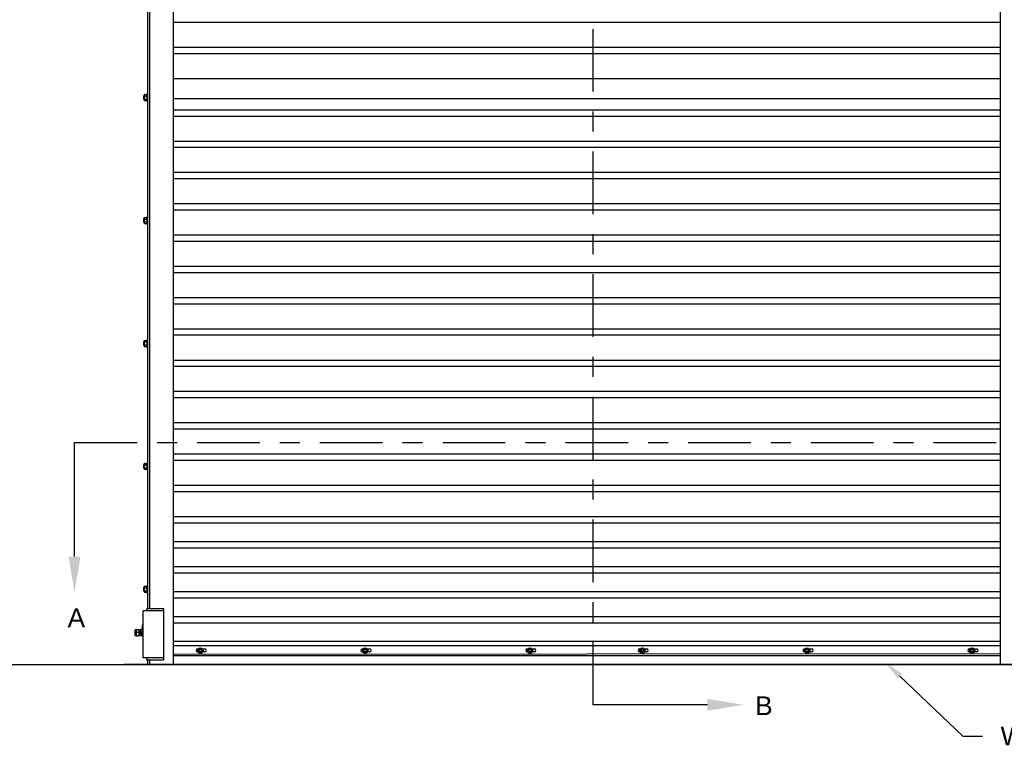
# Model space of a CAD drawing. Header units: inches. Extents: x 170 to 312, y 215 to 248.
# Tile 86 of 256: x 176.26 to 181.17, y 239.67 to 243.33. Entities that reach past the tile are written whole.
import ezdxf
from ezdxf import colors
from ezdxf.entities.mleader import LeaderData, LeaderLine
from ezdxf.math import Vec2, Vec3

# ---------------------------------------------------------------- set-up
doc = ezdxf.new("R2010")
doc.units = ezdxf.units.IN
doc.header["$LTSCALE"] = 0.25
doc.header["$MEASUREMENT"] = 0
doc.linetypes.add('CENTER', pattern=[2, 1.25, -0.25, 0.25, -0.25])
for name, color, linetype in [('ANNOTATIONS', 1, 'Continuous'), ('MOTOR RH', 7, 'Continuous'), ('SECTION CUTS', 6, 'CENTER')]:
    doc.layers.add(name, color=color, linetype=linetype)
doc.styles.add('ARIAL', font='arial.ttf', dxfattribs={"height": 0.09375})
doc.styles.get("Standard").update_dxf_attribs({"font": 'romans.shx'})

msp = doc.modelspace()

# ---------------------------------------------------------------- linework, layer by layer
at = {"layer": 'MOTOR RH'}
for p, q in [((177.02755, 240.10529), (177.02755, 244.32505)), ((181.15405, 240.10529), (181.15405, 244.32505)), ((176.89966, 240.38253), (176.89966, 244.3)), ((176.90819, 240.38253), (176.90819, 244.3)), ((177.02755, 243.31263), (181.15405, 243.31263)), ((177.02755, 243.18763), (181.15405, 243.18763)), ((177.02755, 243.15638), (181.15405, 243.15638)), ((177.02755, 243.03138), (181.15405, 243.03138)), ((176.8775, 242.94338), (176.8775, 242.92835)), ((176.87851, 242.94439), (176.87851, 242.92734)), ((176.88097, 242.94865), (176.88097, 242.92308)), ((176.88268, 242.95063), (176.89454, 242.95063)), ((176.88268, 242.94325), (176.89454, 242.94325)), ((176.89625, 242.95718), (176.89625, 242.91455)), ((176.89625, 242.94439), (176.89625, 242.94694)), ((176.88268, 242.92848), (176.89454, 242.92848)), ((176.88268, 242.9211), (176.89454, 242.9211)), ((177.02755, 242.93098), (181.15405, 242.93098)), ((177.02755, 242.87513), (181.15405, 242.87513)), ((177.02755, 242.84388), (181.15405, 242.84388)), ((177.02755, 242.71888), (181.15405, 242.71888)), ((177.02755, 242.68763), (181.15405, 242.68763)), ((177.02755, 242.56263), (181.15405, 242.56263)), ((177.02755, 242.53138), (181.15405, 242.53138)), ((177.02755, 242.40638), (181.15405, 242.40638)), ((177.02755, 242.37513), (181.15405, 242.37513)), ((176.8775, 242.32952), (176.8775, 242.3145)), ((176.87851, 242.33053), (176.87851, 242.31348)), ((176.88097, 242.3348), (176.88097, 242.30922)), ((176.88268, 242.33677), (176.89454, 242.33677)), ((176.88268, 242.32939), (176.89454, 242.32939)), ((176.88268, 242.31462), (176.89454, 242.31462)), ((176.88268, 242.30724), (176.89454, 242.30724)), ((176.89625, 242.34332), (176.89625, 242.30069)), ((176.89625, 242.33053), (176.89625, 242.33308)), ((177.02755, 242.25013), (181.15405, 242.25013)), ((177.02755, 242.21888), (181.15405, 242.21888)), ((177.02755, 242.09388), (181.15405, 242.09388)), ((177.02755, 242.06263), (181.15405, 242.06263)), ((177.02755, 241.93763), (181.15405, 241.93763)), ((177.02755, 241.90638), (181.15405, 241.90638)), ((177.02755, 241.78138), (181.15405, 241.78138)), ((176.8775, 241.71566), (176.8775, 241.70064)), ((176.87851, 241.71667), (176.87851, 241.69962)), ((176.88097, 241.72094), (176.88097, 241.69536)), ((176.88268, 241.72291), (176.89454, 241.72291)), ((176.88268, 241.71553), (176.89454, 241.71553)), ((176.89625, 241.72946), (176.89625, 241.68683)), ((176.89625, 241.71667), (176.89625, 241.71922)), ((177.02755, 241.75013), (181.15405, 241.75013)), ((176.88268, 241.70076), (176.89454, 241.70076)), ((176.88268, 241.69338), (176.89454, 241.69338)), ((177.02755, 241.62513), (181.15405, 241.62513)), ((177.02755, 241.59388), (181.15405, 241.59388)), ((177.02755, 241.46888), (181.15405, 241.46888)), ((177.02755, 241.43763), (181.15405, 241.43763)), ((177.02755, 241.31263), (181.15405, 241.31263)), ((177.02755, 241.28138), (181.15405, 241.28138)), ((177.02755, 241.15638), (181.15405, 241.15638)), ((177.02755, 241.12513), (181.15405, 241.12513)), ((176.8775, 241.1018), (176.8775, 241.08678)), ((176.87851, 241.10281), (176.87851, 241.08576)), ((176.88097, 241.10708), (176.88097, 241.0815)), ((176.88268, 241.10906), (176.89454, 241.10906)), ((176.88268, 241.10167), (176.89454, 241.10167)), ((176.88268, 241.0869), (176.89454, 241.0869)), ((176.88268, 241.07952), (176.89454, 241.07952)), ((176.89625, 241.1156), (176.89625, 241.07297)), ((176.89625, 241.10281), (176.89625, 241.10536)), ((177.02755, 241.00013), (181.15405, 241.00013)), ((177.02755, 240.96888), (181.15405, 240.96888)), ((177.02755, 240.84388), (181.15405, 240.84388)), ((177.02755, 240.81263), (181.15405, 240.81263)), ((177.02755, 240.71888), (181.15405, 240.71888)), ((177.02755, 240.68763), (181.15405, 240.68763)), ((177.02755, 240.59388), (181.15405, 240.59388)), ((177.02755, 240.56263), (181.15405, 240.56263)), ((176.8775, 240.48794), (176.8775, 240.47292)), ((176.87851, 240.48895), (176.87851, 240.4719)), ((176.88097, 240.49322), (176.88097, 240.46764)), ((176.88268, 240.4952), (176.89454, 240.4952)), ((176.88268, 240.48781), (176.89454, 240.48781)), ((176.89625, 240.50174), (176.89625, 240.45911)), ((176.89625, 240.48895), (176.89625, 240.4915)), ((176.88268, 240.47305), (176.89454, 240.47305)), ((176.88268, 240.46566), (176.89454, 240.46566)), ((177.02755, 240.46888), (181.15405, 240.46888)), ((177.02755, 240.43763), (181.15405, 240.43763)), ((176.8762, 240.13742), (176.8762, 240.37188)), ((176.97851, 240.37188), (176.8762, 240.37188)), ((176.97851, 240.38253), (176.89325, 240.38253)), ((176.89325, 240.37188), (176.89325, 240.38253)), ((176.97851, 240.12676), (176.97851, 240.38253)), ((177.02755, 240.34388), (181.15405, 240.34388)), ((176.8762, 240.30406), (176.87164, 240.30315)), ((176.87164, 240.24676), (176.87164, 240.30315)), ((176.8762, 240.29012), (176.87164, 240.28972)), ((177.02755, 240.31263), (181.15405, 240.31263)), ((176.83376, 240.27312), (176.83376, 240.25397)), ((176.84218, 240.27953), (176.84017, 240.27739)), ((176.85582, 240.26354), (176.84017, 240.26354)), ((176.84218, 240.24756), (176.84017, 240.2497)), ((176.84017, 240.24756), (176.84017, 240.24756)), ((176.84218, 240.24756), (176.84206, 240.27951)), ((176.84218, 240.27953), (176.85582, 240.27953)), ((176.84218, 240.24756), (176.85582, 240.24756)), ((176.85582, 240.24756), (176.85582, 240.27953)), ((176.86264, 240.25233), (176.8622, 240.25233)), ((176.86264, 240.27953), (176.86264, 240.24756)), ((176.86976, 240.27953), (176.86264, 240.27953)), ((176.86976, 240.26354), (176.86264, 240.26354)), ((176.86976, 240.24756), (176.86264, 240.24756)), ((176.86982, 240.2886), (176.86976, 240.24756)), ((177.02755, 240.22141), (181.15405, 240.22141)), ((177.02755, 240.2001), (181.15405, 240.2001)), ((177.02755, 240.15529), (181.15405, 240.15858)), ((177.02755, 240.14894), (181.15405, 240.14894)), ((181.15405, 240.14792), (177.02755, 240.14792)), ((177.14691, 240.18203), (177.14989, 240.18203)), ((177.14852, 240.16702), (177.14691, 240.16702)), ((177.1497, 240.17347), (177.15524, 240.18305)), ((177.1497, 240.17347), (177.15524, 240.16388)), ((177.15524, 240.18305), (177.1663, 240.18305)), ((177.1663, 240.16388), (177.15524, 240.16388)), ((177.1663, 240.18305), (177.17184, 240.17347)), ((177.17184, 240.17347), (177.1663, 240.16388)), ((177.17165, 240.18203), (177.18306, 240.18203)), ((177.18306, 240.16702), (177.17302, 240.16702)), ((177.96966, 240.18203), (177.97263, 240.18203)), ((177.97126, 240.16702), (177.96966, 240.16702)), ((177.97245, 240.17347), (177.97798, 240.18305)), ((177.97245, 240.17347), (177.97798, 240.16388)), ((177.97798, 240.18305), (177.98904, 240.18305)), ((177.98904, 240.16388), (177.97798, 240.16388)), ((177.98904, 240.18305), (177.99458, 240.17347)), ((177.99458, 240.17347), (177.98904, 240.16388)), ((177.99439, 240.18203), (178.0058, 240.18203)), ((178.0058, 240.16702), (177.99577, 240.16702)), ((178.7924, 240.18203), (178.79537, 240.18203)), ((178.794, 240.16702), (178.7924, 240.16702)), ((178.79519, 240.17347), (178.80072, 240.18305)), ((178.79519, 240.17347), (178.80072, 240.16388)), ((178.80072, 240.18305), (178.81179, 240.18305)), ((178.81179, 240.16388), (178.80072, 240.16388)), ((178.81179, 240.18305), (178.81732, 240.17347)), ((178.81732, 240.17347), (178.81179, 240.16388)), ((178.81714, 240.18203), (178.82855, 240.18203)), ((178.82855, 240.16702), (178.81851, 240.16702)), ((179.35306, 240.18203), (179.35603, 240.18203)), ((179.35466, 240.16702), (179.35306, 240.16702)), ((179.35585, 240.17347), (179.36138, 240.18305)), ((179.35585, 240.17347), (179.36138, 240.16388)), ((179.36138, 240.18305), (179.37244, 240.18305)), ((179.37244, 240.16388), (179.36138, 240.16388)), ((179.37244, 240.18305), (179.37798, 240.17347)), ((179.37798, 240.17347), (179.37244, 240.16388)), ((179.3778, 240.18203), (179.3892, 240.18203)), ((179.3892, 240.16702), (179.37917, 240.16702)), ((180.1758, 240.18203), (180.17877, 240.18203)), ((180.1774, 240.16702), (180.1758, 240.16702)), ((180.17859, 240.17347), (180.18412, 240.18305)), ((180.17859, 240.17347), (180.18412, 240.16388)), ((180.18412, 240.18305), (180.19519, 240.18305)), ((180.19519, 240.16388), (180.18412, 240.16388)), ((180.19519, 240.18305), (180.20072, 240.17347)), ((180.20072, 240.17347), (180.19519, 240.16388)), ((180.20054, 240.18203), (180.21195, 240.18203)), ((180.21195, 240.16702), (180.20191, 240.16702)), ((180.9969, 240.18184), (180.99854, 240.18203)), ((180.99854, 240.18203), (181.00151, 240.18203)), ((181.00014, 240.16702), (180.99854, 240.16702)), ((181.00133, 240.17347), (181.00686, 240.18305)), ((181.00133, 240.17347), (181.00686, 240.16388)), ((181.00686, 240.18305), (181.01793, 240.18305)), ((181.01793, 240.16388), (181.00686, 240.16388)), ((181.01793, 240.18305), (181.02346, 240.17347)), ((181.02346, 240.17347), (181.01793, 240.16388)), ((181.02328, 240.18203), (181.03469, 240.18203)), ((181.03469, 240.16702), (181.02465, 240.16702)), ((181.09437, 240.14895), (181.09437, 240.14894)), ((182.97074, 240.10342), (175.2346, 240.10342)), ((176.7803, 240.10529), (181.4013, 240.10529)), ((176.97851, 240.13742), (176.8762, 240.13742)), ((176.89325, 240.12676), (176.89325, 240.13742)), ((176.97851, 240.12676), (176.89325, 240.12676)), ((176.89966, 240.10529), (176.89966, 240.12676)), ((176.90819, 240.10529), (176.90819, 240.12676))]:
    msp.add_line(p, q, dxfattribs=at)
at = {"layer": 'MOTOR RH', "flags": 128}
msp.add_lwpolyline([(180.99854, 240.16702), (180.9966, 240.16728)], dxfattribs=at)
at = {"layer": 'MOTOR RH'}
for centre, radius in [((177.16077, 240.17347), 0.01385), ((177.16077, 240.17347), 0.00958), ((177.16077, 240.17347), 0.00639), ((177.98351, 240.17347), 0.01385), ((177.98351, 240.17347), 0.00958), ((177.98351, 240.17347), 0.00639), ((178.80625, 240.17347), 0.01385), ((178.80625, 240.17347), 0.00958), ((178.80625, 240.17347), 0.00639), ((179.36691, 240.17347), 0.01385), ((179.36691, 240.17347), 0.00958), ((179.36691, 240.17347), 0.00639), ((180.18965, 240.17347), 0.01385), ((180.18965, 240.17347), 0.00958), ((180.18965, 240.17347), 0.00639), ((181.0124, 240.17347), 0.01385), ((181.0124, 240.17347), 0.00958), ((181.0124, 240.17347), 0.00639)]:
    msp.add_circle(centre, radius, dxfattribs=at)
for centre, radius, start, end in [((176.84017, 240.27312), 0.00641, 90, 180), ((176.84017, 240.25397), 0.00641, 180, 270), ((176.85761, 240.25233), 0.000446, 180, 269.98974), ((176.86264, 240.25233), 0.000446, 180, 270), ((177.14691, 240.17452), 0.0075, 90, 270), ((177.18306, 240.17452), 0.0075, 270, 90), ((177.96966, 240.17452), 0.0075, 90, 270), ((178.0058, 240.17452), 0.0075, 270, 90), ((178.7924, 240.17452), 0.0075, 90, 270), ((178.82855, 240.17452), 0.0075, 270, 90), ((179.35306, 240.17452), 0.0075, 90, 270), ((179.3892, 240.17452), 0.0075, 270, 90), ((180.1758, 240.17452), 0.0075, 90, 270), ((180.21195, 240.17452), 0.0075, 270, 90), ((180.99859, 240.17452), 0.0075, 90, 270), ((181.03469, 240.17452), 0.0075, 270, 90)]:
    msp.add_arc(centre, radius, start, end, dxfattribs=at)
msp.add_ellipse((176.86798, 240.26354), major_axis=(0, 0.01678), ratio=0.9090909, start_param=5.7138504, end_param=6.0408195, dxfattribs=at)
for points in [[(176.87851, 242.94439), (176.8775, 242.94338)], [(176.88097, 242.94439), (176.87851, 242.94439)], [(176.88268, 242.95063), (176.88097, 242.94865)], [(176.89625, 242.94865), (176.89454, 242.95063)], [(176.89966, 242.95718), (176.89625, 242.95718)], [(176.8775, 242.92835), (176.87851, 242.92734)], [(176.87851, 242.92734), (176.88097, 242.92734)], [(176.88097, 242.92308), (176.88268, 242.9211)], [(176.89454, 242.9211), (176.89625, 242.92308)], [(176.89625, 242.92734), (176.89625, 242.92734)], [(176.89625, 242.91455), (176.89966, 242.91455)], [(176.87851, 242.33053), (176.8775, 242.32952)], [(176.8775, 242.3145), (176.87851, 242.31348)], [(176.88097, 242.33053), (176.87851, 242.33053)], [(176.87851, 242.31348), (176.88097, 242.31348)], [(176.88268, 242.33677), (176.88097, 242.3348)], [(176.88097, 242.30922), (176.88268, 242.30724)], [(176.89625, 242.3348), (176.89454, 242.33677)], [(176.89454, 242.30724), (176.89625, 242.30922)], [(176.89966, 242.34332), (176.89625, 242.34332)], [(176.89625, 242.31348), (176.89625, 242.31348)], [(176.89625, 242.30069), (176.89966, 242.30069)], [(176.87851, 241.71667), (176.8775, 241.71566)], [(176.88097, 241.71667), (176.87851, 241.71667)], [(176.88268, 241.72291), (176.88097, 241.72094)], [(176.89625, 241.72094), (176.89454, 241.72291)], [(176.89966, 241.72946), (176.89625, 241.72946)], [(176.8775, 241.70064), (176.87851, 241.69962)], [(176.87851, 241.69962), (176.88097, 241.69962)], [(176.88097, 241.69536), (176.88268, 241.69338)], [(176.89454, 241.69338), (176.89625, 241.69536)], [(176.89625, 241.69962), (176.89625, 241.69962)], [(176.89625, 241.68683), (176.89966, 241.68683)], [(176.87851, 241.10281), (176.8775, 241.1018)], [(176.8775, 241.08678), (176.87851, 241.08576)], [(176.88097, 241.10281), (176.87851, 241.10281)], [(176.87851, 241.08576), (176.88097, 241.08576)], [(176.88268, 241.10906), (176.88097, 241.10708)], [(176.88097, 241.0815), (176.88268, 241.07952)], [(176.89625, 241.10708), (176.89454, 241.10906)], [(176.89454, 241.07952), (176.89625, 241.0815)], [(176.89966, 241.1156), (176.89625, 241.1156)], [(176.89625, 241.08576), (176.89625, 241.08576)], [(176.89625, 241.07297), (176.89966, 241.07297)], [(176.87851, 240.48895), (176.8775, 240.48794)], [(176.88097, 240.48895), (176.87851, 240.48895)], [(176.88268, 240.4952), (176.88097, 240.49322)], [(176.89625, 240.49322), (176.89454, 240.4952)], [(176.89966, 240.50174), (176.89625, 240.50174)], [(176.8775, 240.47292), (176.87851, 240.4719)], [(176.87851, 240.4719), (176.88097, 240.4719)], [(176.88097, 240.46764), (176.88268, 240.46566)], [(176.89454, 240.46566), (176.89625, 240.46764)], [(176.89625, 240.4719), (176.89625, 240.4719)], [(176.89625, 240.45911), (176.89966, 240.45911)], [(176.858, 240.27475), (176.85582, 240.27475)], [(176.85582, 240.25233), (176.85716, 240.25233)], [(176.85805, 240.25233), (176.85884, 240.25233)], [(176.85968, 240.27475), (176.85889, 240.27475)], [(176.85973, 240.25233), (176.86052, 240.25233)], [(176.86136, 240.27475), (176.86057, 240.27475)], [(176.86141, 240.25233), (176.8622, 240.25233)], [(176.86264, 240.27475), (176.86225, 240.27475)], [(176.87164, 240.27824), (176.86976, 240.27824)], [(176.86976, 240.24884), (176.87164, 240.24884)], [(176.87164, 240.2886), (176.86982, 240.2886)], [(176.87164, 240.24676), (176.8762, 240.24676)]]:
    msp.add_open_spline(points, degree=1, dxfattribs=at)
for points, knots in [([(176.88097, 242.94694), (176.88104, 242.94746), (176.88117, 242.94851), (176.88193, 242.94973), (176.88251, 242.95043), (176.88268, 242.95063)], [0, 0, 0, 0, 0.40629469, 0.8272685, 1, 1, 1, 1]), ([(176.88268, 242.94325), (176.88223, 242.94382), (176.88132, 242.94499), (176.88097, 242.94627), (176.88097, 242.94692), (176.88097, 242.94694)], [0, 0, 0, 0, 0.4843315, 0.9863252, 1, 1, 1, 1]), ([(176.88097, 242.93587), (176.88097, 242.93603), (176.88098, 242.93714), (176.88126, 242.93921), (176.88195, 242.94149), (176.8825, 242.94281), (176.88268, 242.94325)], [0, 0, 0, 0, 0.0665352, 0.4352862, 0.8145477, 1, 1, 1, 1]), ([(176.89625, 242.94694), (176.89618, 242.94746), (176.89605, 242.94851), (176.89529, 242.94973), (176.89471, 242.95043), (176.89454, 242.95063)], [0, 0, 0, 0, 0.4062869, 0.82727, 1, 1, 1, 1]), ([(176.89454, 242.94325), (176.89499, 242.94382), (176.8959, 242.94499), (176.89625, 242.94627), (176.89625, 242.94692), (176.89625, 242.94694)], [0, 0, 0, 0, 0.4843418, 0.9863253, 1, 1, 1, 1]), ([(176.89625, 242.93587), (176.89625, 242.93603), (176.89624, 242.93714), (176.89595, 242.93921), (176.89527, 242.94149), (176.89472, 242.94281), (176.89454, 242.94325)], [0, 0, 0, 0, 0.0665352, 0.4352862, 0.8145477, 1, 1, 1, 1]), ([(176.88268, 242.92848), (176.88242, 242.92911), (176.88182, 242.93059), (176.88113, 242.93305), (176.88102, 242.93492), (176.88097, 242.93587)], [0, 0, 0, 0, 0.2654613, 0.6280785, 1, 1, 1, 1]), ([(176.88097, 242.92479), (176.88104, 242.92531), (176.88117, 242.92636), (176.88193, 242.92758), (176.88251, 242.92828), (176.88268, 242.92848)], [0, 0, 0, 0, 0.4062945, 0.8272686, 1, 1, 1, 1]), ([(176.88268, 242.9211), (176.88223, 242.92167), (176.88132, 242.92284), (176.88097, 242.92412), (176.88097, 242.92477), (176.88097, 242.92479)], [0, 0, 0, 0, 0.4843323, 0.9863252, 1, 1, 1, 1]), ([(176.89454, 242.92848), (176.8948, 242.92911), (176.8954, 242.93059), (176.89609, 242.93305), (176.89619, 242.93492), (176.89625, 242.93587)], [0, 0, 0, 0, 0.2654595, 0.6280849, 1, 1, 1, 1]), ([(176.89625, 242.92479), (176.89618, 242.92531), (176.89605, 242.92636), (176.89529, 242.92758), (176.89471, 242.92828), (176.89454, 242.92848)], [0, 0, 0, 0, 0.40628648, 0.82726969, 1, 1, 1, 1]), ([(176.89454, 242.9211), (176.89499, 242.92167), (176.8959, 242.92284), (176.89625, 242.92412), (176.89625, 242.92477), (176.89625, 242.92479)], [0, 0, 0, 0, 0.4843415, 0.9863242, 1, 1, 1, 1]), ([(176.88097, 242.33308), (176.88104, 242.3336), (176.88117, 242.33465), (176.88193, 242.33587), (176.88251, 242.33657), (176.88268, 242.33677)], [0, 0, 0, 0, 0.40629469, 0.8272685, 1, 1, 1, 1]), ([(176.88268, 242.32939), (176.88223, 242.32996), (176.88132, 242.33113), (176.88097, 242.33241), (176.88097, 242.33306), (176.88097, 242.33308)], [0, 0, 0, 0, 0.4843315, 0.9863252, 1, 1, 1, 1]), ([(176.88097, 242.32201), (176.88097, 242.32218), (176.88098, 242.32328), (176.88126, 242.32535), (176.88195, 242.32763), (176.8825, 242.32895), (176.88268, 242.32939)], [0, 0, 0, 0, 0.0665352, 0.4352862, 0.8145477, 1, 1, 1, 1]), ([(176.88268, 242.31462), (176.88242, 242.31525), (176.88182, 242.31673), (176.88113, 242.31919), (176.88102, 242.32106), (176.88097, 242.32201)], [0, 0, 0, 0, 0.2654613, 0.6280785, 1, 1, 1, 1]), ([(176.88097, 242.31093), (176.88104, 242.31145), (176.88117, 242.3125), (176.88193, 242.31372), (176.88251, 242.31442), (176.88268, 242.31462)], [0, 0, 0, 0, 0.4062945, 0.8272686, 1, 1, 1, 1]), ([(176.88268, 242.30724), (176.88223, 242.30781), (176.88132, 242.30898), (176.88097, 242.31026), (176.88097, 242.31091), (176.88097, 242.31093)], [0, 0, 0, 0, 0.4843323, 0.9863252, 1, 1, 1, 1]), ([(176.89625, 242.33308), (176.89618, 242.3336), (176.89605, 242.33465), (176.89529, 242.33587), (176.89471, 242.33657), (176.89454, 242.33677)], [0, 0, 0, 0, 0.4062869, 0.82727, 1, 1, 1, 1]), ([(176.89454, 242.32939), (176.89499, 242.32996), (176.8959, 242.33113), (176.89625, 242.33241), (176.89625, 242.33306), (176.89625, 242.33308)], [0, 0, 0, 0, 0.4843418, 0.9863253, 1, 1, 1, 1]), ([(176.89625, 242.32201), (176.89625, 242.32218), (176.89624, 242.32328), (176.89595, 242.32535), (176.89527, 242.32763), (176.89472, 242.32895), (176.89454, 242.32939)], [0, 0, 0, 0, 0.0665352, 0.4352862, 0.8145477, 1, 1, 1, 1]), ([(176.89454, 242.31462), (176.8948, 242.31525), (176.8954, 242.31673), (176.89609, 242.31919), (176.89619, 242.32106), (176.89625, 242.32201)], [0, 0, 0, 0, 0.2654595, 0.6280849, 1, 1, 1, 1]), ([(176.89625, 242.31093), (176.89618, 242.31145), (176.89605, 242.3125), (176.89529, 242.31372), (176.89471, 242.31442), (176.89454, 242.31462)], [0, 0, 0, 0, 0.40628648, 0.82726969, 1, 1, 1, 1]), ([(176.89454, 242.30724), (176.89499, 242.30781), (176.8959, 242.30898), (176.89625, 242.31026), (176.89625, 242.31091), (176.89625, 242.31093)], [0, 0, 0, 0, 0.4843415, 0.9863242, 1, 1, 1, 1]), ([(176.88097, 241.71922), (176.88104, 241.71974), (176.88117, 241.72079), (176.88193, 241.72202), (176.88251, 241.72271), (176.88268, 241.72291)], [0, 0, 0, 0, 0.40629469, 0.8272685, 1, 1, 1, 1]), ([(176.88268, 241.71553), (176.88223, 241.71611), (176.88132, 241.71727), (176.88097, 241.71855), (176.88097, 241.71921), (176.88097, 241.71922)], [0, 0, 0, 0, 0.4843315, 0.9863252, 1, 1, 1, 1]), ([(176.88097, 241.70815), (176.88097, 241.70832), (176.88098, 241.70942), (176.88126, 241.71149), (176.88195, 241.71377), (176.8825, 241.7151), (176.88268, 241.71553)], [0, 0, 0, 0, 0.0665352, 0.4352862, 0.8145477, 1, 1, 1, 1]), ([(176.89625, 241.71922), (176.89618, 241.71974), (176.89605, 241.72079), (176.89529, 241.72202), (176.89471, 241.72271), (176.89454, 241.72291)], [0, 0, 0, 0, 0.4062869, 0.82727, 1, 1, 1, 1]), ([(176.89454, 241.71553), (176.89499, 241.71611), (176.8959, 241.71727), (176.89625, 241.71855), (176.89625, 241.71921), (176.89625, 241.71922)], [0, 0, 0, 0, 0.4843418, 0.9863253, 1, 1, 1, 1]), ([(176.89625, 241.70815), (176.89625, 241.70832), (176.89624, 241.70942), (176.89595, 241.71149), (176.89527, 241.71377), (176.89472, 241.7151), (176.89454, 241.71553)], [0, 0, 0, 0, 0.0665352, 0.4352862, 0.8145477, 1, 1, 1, 1]), ([(176.88268, 241.70076), (176.88242, 241.70139), (176.88182, 241.70287), (176.88113, 241.70533), (176.88102, 241.7072), (176.88097, 241.70815)], [0, 0, 0, 0, 0.2654613, 0.6280785, 1, 1, 1, 1]), ([(176.88097, 241.69707), (176.88104, 241.69759), (176.88117, 241.69864), (176.88193, 241.69986), (176.88251, 241.70056), (176.88268, 241.70076)], [0, 0, 0, 0, 0.4062945, 0.8272686, 1, 1, 1, 1]), ([(176.88268, 241.69338), (176.88223, 241.69395), (176.88132, 241.69512), (176.88097, 241.6964), (176.88097, 241.69705), (176.88097, 241.69707)], [0, 0, 0, 0, 0.4843323, 0.9863252, 1, 1, 1, 1]), ([(176.89454, 241.70076), (176.8948, 241.70139), (176.8954, 241.70287), (176.89609, 241.70533), (176.89619, 241.7072), (176.89625, 241.70815)], [0, 0, 0, 0, 0.2654595, 0.6280849, 1, 1, 1, 1]), ([(176.89625, 241.69707), (176.89618, 241.69759), (176.89605, 241.69864), (176.89529, 241.69986), (176.89471, 241.70056), (176.89454, 241.70076)], [0, 0, 0, 0, 0.40628648, 0.82726969, 1, 1, 1, 1]), ([(176.89454, 241.69338), (176.89499, 241.69395), (176.8959, 241.69512), (176.89625, 241.6964), (176.89625, 241.69705), (176.89625, 241.69707)], [0, 0, 0, 0, 0.4843415, 0.9863242, 1, 1, 1, 1]), ([(176.88097, 241.10536), (176.88104, 241.10588), (176.88117, 241.10693), (176.88193, 241.10816), (176.88251, 241.10885), (176.88268, 241.10906)], [0, 0, 0, 0, 0.40629469, 0.8272685, 1, 1, 1, 1]), ([(176.88268, 241.10167), (176.88223, 241.10225), (176.88132, 241.10341), (176.88097, 241.10469), (176.88097, 241.10535), (176.88097, 241.10536)], [0, 0, 0, 0, 0.4843315, 0.9863252, 1, 1, 1, 1]), ([(176.88097, 241.09429), (176.88097, 241.09446), (176.88098, 241.09556), (176.88126, 241.09763), (176.88195, 241.09991), (176.8825, 241.10124), (176.88268, 241.10167)], [0, 0, 0, 0, 0.0665352, 0.4352862, 0.8145477, 1, 1, 1, 1]), ([(176.88268, 241.0869), (176.88242, 241.08753), (176.88182, 241.08901), (176.88113, 241.09147), (176.88102, 241.09334), (176.88097, 241.09429)], [0, 0, 0, 0, 0.2654613, 0.6280785, 1, 1, 1, 1]), ([(176.88097, 241.08321), (176.88104, 241.08373), (176.88117, 241.08478), (176.88193, 241.08601), (176.88251, 241.0867), (176.88268, 241.0869)], [0, 0, 0, 0, 0.4062945, 0.8272686, 1, 1, 1, 1]), ([(176.88268, 241.07952), (176.88223, 241.0801), (176.88132, 241.08126), (176.88097, 241.08254), (176.88097, 241.0832), (176.88097, 241.08321)], [0, 0, 0, 0, 0.4843323, 0.9863252, 1, 1, 1, 1]), ([(176.89625, 241.10536), (176.89618, 241.10588), (176.89605, 241.10693), (176.89529, 241.10816), (176.89471, 241.10885), (176.89454, 241.10906)], [0, 0, 0, 0, 0.4062869, 0.82727, 1, 1, 1, 1]), ([(176.89454, 241.10167), (176.89499, 241.10225), (176.8959, 241.10341), (176.89625, 241.10469), (176.89625, 241.10535), (176.89625, 241.10536)], [0, 0, 0, 0, 0.4843418, 0.9863253, 1, 1, 1, 1]), ([(176.89625, 241.09429), (176.89625, 241.09446), (176.89624, 241.09556), (176.89595, 241.09763), (176.89527, 241.09991), (176.89472, 241.10124), (176.89454, 241.10167)], [0, 0, 0, 0, 0.0665352, 0.4352862, 0.8145477, 1, 1, 1, 1]), ([(176.89454, 241.0869), (176.8948, 241.08753), (176.8954, 241.08901), (176.89609, 241.09147), (176.89619, 241.09334), (176.89625, 241.09429)], [0, 0, 0, 0, 0.2654595, 0.6280849, 1, 1, 1, 1]), ([(176.89625, 241.08321), (176.89618, 241.08373), (176.89605, 241.08478), (176.89529, 241.08601), (176.89471, 241.0867), (176.89454, 241.0869)], [0, 0, 0, 0, 0.40628648, 0.82726969, 1, 1, 1, 1]), ([(176.89454, 241.07952), (176.89499, 241.0801), (176.8959, 241.08126), (176.89625, 241.08254), (176.89625, 241.0832), (176.89625, 241.08321)], [0, 0, 0, 0, 0.4843415, 0.9863242, 1, 1, 1, 1]), ([(176.88097, 240.4915), (176.88104, 240.49202), (176.88117, 240.49307), (176.88193, 240.4943), (176.88251, 240.49499), (176.88268, 240.4952)], [0, 0, 0, 0, 0.40629469, 0.8272685, 1, 1, 1, 1]), ([(176.88268, 240.48781), (176.88223, 240.48839), (176.88132, 240.48956), (176.88097, 240.49083), (176.88097, 240.49149), (176.88097, 240.4915)], [0, 0, 0, 0, 0.4843315, 0.9863252, 1, 1, 1, 1]), ([(176.88097, 240.48043), (176.88097, 240.4806), (176.88098, 240.4817), (176.88126, 240.48377), (176.88195, 240.48605), (176.8825, 240.48738), (176.88268, 240.48781)], [0, 0, 0, 0, 0.0665352, 0.4352862, 0.8145477, 1, 1, 1, 1]), ([(176.89625, 240.4915), (176.89618, 240.49202), (176.89605, 240.49307), (176.89529, 240.4943), (176.89471, 240.49499), (176.89454, 240.4952)], [0, 0, 0, 0, 0.4062869, 0.82727, 1, 1, 1, 1]), ([(176.89454, 240.48781), (176.89499, 240.48839), (176.8959, 240.48956), (176.89625, 240.49083), (176.89625, 240.49149), (176.89625, 240.4915)], [0, 0, 0, 0, 0.4843418, 0.9863253, 1, 1, 1, 1]), ([(176.89625, 240.48043), (176.89625, 240.4806), (176.89624, 240.4817), (176.89595, 240.48377), (176.89527, 240.48605), (176.89472, 240.48738), (176.89454, 240.48781)], [0, 0, 0, 0, 0.0665352, 0.4352862, 0.8145477, 1, 1, 1, 1]), ([(176.88268, 240.47305), (176.88242, 240.47367), (176.88182, 240.47515), (176.88113, 240.47761), (176.88102, 240.47948), (176.88097, 240.48043)], [0, 0, 0, 0, 0.2654613, 0.6280785, 1, 1, 1, 1]), ([(176.88097, 240.46935), (176.88104, 240.46987), (176.88117, 240.47092), (176.88193, 240.47215), (176.88251, 240.47284), (176.88268, 240.47305)], [0, 0, 0, 0, 0.4062945, 0.8272686, 1, 1, 1, 1]), ([(176.88268, 240.46566), (176.88223, 240.46624), (176.88132, 240.4674), (176.88097, 240.46868), (176.88097, 240.46934), (176.88097, 240.46935)], [0, 0, 0, 0, 0.4843323, 0.9863252, 1, 1, 1, 1]), ([(176.89454, 240.47305), (176.8948, 240.47367), (176.8954, 240.47515), (176.89609, 240.47761), (176.89619, 240.47948), (176.89625, 240.48043)], [0, 0, 0, 0, 0.2654595, 0.6280849, 1, 1, 1, 1]), ([(176.89625, 240.46935), (176.89618, 240.46987), (176.89605, 240.47092), (176.89529, 240.47215), (176.89471, 240.47284), (176.89454, 240.47305)], [0, 0, 0, 0, 0.40628648, 0.82726969, 1, 1, 1, 1]), ([(176.89454, 240.46566), (176.89499, 240.46624), (176.8959, 240.4674), (176.89625, 240.46868), (176.89625, 240.46934), (176.89625, 240.46935)], [0, 0, 0, 0, 0.4843415, 0.9863242, 1, 1, 1, 1]), ([(176.84216, 240.27952), (176.84216, 240.27952), (176.84217, 240.27951), (176.84198, 240.27951), (176.8415, 240.27953), (176.84123, 240.27953), (176.84098, 240.27953), (176.84061, 240.27953), (176.84031, 240.27953), (176.84017, 240.27953)], [0, 0, 0, 0, 0.41508411, 0.74936318, 0.83710675, 0.86923148, 0.89695074, 0.94781798, 1, 1, 1, 1]), ([(176.84017, 240.24756), (176.8404, 240.2476), (176.84089, 240.2477), (176.84155, 240.248), (176.84197, 240.24771), (176.84218, 240.24756)], [0, 0, 0, 0, 0.3172279, 0.6455191, 1, 1, 1, 1]), ([(176.85778, 240.27129), (176.85775, 240.2702), (176.85769, 240.26794), (176.85759, 240.26401), (176.85751, 240.26059), (176.85744, 240.25787), (176.85736, 240.25516), (176.85726, 240.25283), (176.85719, 240.2525), (176.85716, 240.25233)], [0, 0, 0, 0, 0.1576479, 0.3272144, 0.4414984, 0.5518843, 0.6622696, 0.8333135, 1, 1, 1, 1]), ([(176.8578, 240.27129), (176.85778, 240.27062), (176.85774, 240.2694), (176.85769, 240.26732), (176.85763, 240.26541), (176.8576, 240.2642), (176.85758, 240.26354)], [0, 0, 0, 0, 0.3209037, 0.5829364, 0.7689496, 1, 1, 1, 1]), ([(176.85761, 240.25189), (176.85774, 240.25194), (176.85798, 240.25204), (176.85811, 240.2526), (176.85816, 240.25348), (176.85824, 240.25514), (176.85829, 240.25699), (176.85831, 240.25767)], [0, 0, 0, 0, 0.1384427, 0.2577239, 0.4493445, 0.7990682, 1, 1, 1, 1]), ([(176.8589, 240.27475), (176.85888, 240.27488), (176.85886, 240.27508), (176.85836, 240.27526), (176.85787, 240.2748), (176.85799, 240.27447), (176.85788, 240.27354), (176.85784, 240.27255), (176.85781, 240.27164), (176.8578, 240.27129)], [0, 0, 0, 0, 0.14777, 0.2221785, 0.302666, 0.5018703, 0.7020789, 0.8849541, 1, 1, 1, 1]), ([(176.85831, 240.25767), (176.85832, 240.2581), (176.85835, 240.25911), (176.8584, 240.26116), (176.85845, 240.26271), (176.85847, 240.26354)], [0, 0, 0, 0, 0.25689322, 0.60089186, 1, 1, 1, 1]), ([(176.85889, 240.27475), (176.85887, 240.27468), (176.85883, 240.27454), (176.85875, 240.27336), (176.85867, 240.27126), (176.85858, 240.26795), (176.85849, 240.26401), (176.8584, 240.26062), (176.85835, 240.2586), (176.85833, 240.25776), (176.85833, 240.25767)], [0, 0, 0, 0, 0.1212347, 0.2467504, 0.3722672, 0.5527221, 0.7389539, 0.86447, 0.9857048, 1, 1, 1, 1]), ([(176.85953, 240.27296), (176.85951, 240.27248), (176.85945, 240.27119), (176.85937, 240.26792), (176.85927, 240.26402), (176.85918, 240.26059), (176.85912, 240.25787), (176.85904, 240.25516), (176.85894, 240.25283), (176.85887, 240.2525), (176.85884, 240.25233)], [0, 0, 0, 0, 0.0870476, 0.2360592, 0.3898417, 0.4934874, 0.5935976, 0.6937076, 0.8488297, 1, 1, 1, 1]), ([(176.85884, 240.25233), (176.85885, 240.2522), (176.85887, 240.252), (176.85937, 240.25182), (176.85987, 240.25229), (176.85974, 240.25262), (176.85986, 240.25354), (176.85989, 240.25459), (176.85992, 240.25556), (176.85993, 240.25598)], [0, 0, 0, 0, 0.1447852, 0.2176906, 0.2965525, 0.4917327, 0.6878973, 0.867078, 1, 1, 1, 1]), ([(176.85955, 240.27296), (176.85954, 240.27274), (176.85949, 240.27192), (176.85943, 240.26968), (176.85935, 240.26668), (176.85929, 240.26473), (176.85926, 240.26355)], [0, 0, 0, 0, 0.1292833, 0.488595, 0.6910463, 1, 1, 1, 1]), ([(176.86057, 240.27475), (176.86055, 240.27491), (176.86053, 240.2751), (176.86014, 240.27522), (176.85989, 240.27515), (176.85954, 240.27477), (176.85968, 240.27458), (176.85959, 240.27351), (176.85955, 240.27296)], [0, 0, 0, 0, 0.2295401, 0.2734439, 0.3123554, 0.3541739, 0.6696716, 1, 1, 1, 1]), ([(176.85993, 240.25598), (176.85995, 240.25659), (176.85999, 240.25775), (176.86004, 240.25977), (176.8601, 240.26168), (176.86013, 240.26288), (176.86015, 240.26355)], [0, 0, 0, 0, 0.30189283, 0.57126156, 0.76248171, 1, 1, 1, 1]), ([(176.86057, 240.27475), (176.86055, 240.27468), (176.86051, 240.27454), (176.86043, 240.27336), (176.86035, 240.27127), (176.86026, 240.26794), (176.86016, 240.26402), (176.86008, 240.2606), (176.86002, 240.25797), (176.85997, 240.25661), (176.85995, 240.25598)], [0, 0, 0, 0, 0.1112508, 0.2264305, 0.3416111, 0.5072057, 0.6781016, 0.7932815, 0.9045328, 1, 1, 1, 1]), ([(176.8612, 240.27292), (176.86118, 240.27245), (176.86113, 240.27117), (176.86105, 240.26792), (176.86095, 240.26402), (176.86086, 240.26059), (176.8608, 240.25787), (176.86072, 240.25516), (176.86062, 240.25283), (176.86055, 240.2525), (176.86052, 240.25233)], [0, 0, 0, 0, 0.0847762, 0.2341586, 0.3883237, 0.4922273, 0.5925868, 0.6929456, 0.8484536, 1, 1, 1, 1]), ([(176.86054, 240.25234), (176.86054, 240.25227), (176.86053, 240.25213), (176.86089, 240.25182), (176.86138, 240.25201), (176.86142, 240.25235), (176.86151, 240.25308), (176.86159, 240.25495), (176.86167, 240.25779), (176.86174, 240.26073), (176.8618, 240.26251), (176.86183, 240.26354)], [0, 0, 0, 0, 0.04327057, 0.08914468, 0.13154782, 0.21760374, 0.32215443, 0.53187285, 0.73473665, 0.84636244, 1, 1, 1, 1]), ([(176.86122, 240.27292), (176.86121, 240.27261), (176.86116, 240.27164), (176.8611, 240.26927), (176.86102, 240.26637), (176.86097, 240.26458), (176.86094, 240.26354)], [0, 0, 0, 0, 0.1679627, 0.528528, 0.7269287, 1, 1, 1, 1]), ([(176.86224, 240.27469), (176.86224, 240.27478), (176.86226, 240.27494), (176.86188, 240.27526), (176.86138, 240.27508), (176.86135, 240.27472), (176.86128, 240.27423), (176.86124, 240.27337), (176.86122, 240.27292)], [0, 0, 0, 0, 0.1201309, 0.222549, 0.3172181, 0.5093461, 0.7427656, 1, 1, 1, 1]), ([(176.86225, 240.27475), (176.86223, 240.27468), (176.86218, 240.27454), (176.86211, 240.27336), (176.86202, 240.27127), (176.86194, 240.26794), (176.86187, 240.26502), (176.86183, 240.26354)], [0, 0, 0, 0, 0.16406261, 0.33391862, 0.5037761, 0.74797897, 1, 1, 1, 1])]:
    msp.add_open_spline(points, degree=3, knots=knots, dxfattribs=at)
at = {"layer": 'SECTION CUTS'}
for p, q in [((179.12176, 239.90334), (179.12176, 245.11861)), ((176.53297, 241.2129), (181.5425, 241.2129))]:
    msp.add_line(p, q, dxfattribs=at)

# ---------------------------------------------------------------- texts
at = {"layer": 'SECTION CUTS', "style": 'ARIAL'}
for s, p in [('A', (176.49849, 240.29047)), ('B', (179.92979, 239.85164))]:
    msp.add_text(s, height=0.09375, dxfattribs=at).set_placement(p)

# ---------------------------------------------------------------- leaders
at = {"layer": 'ANNOTATIONS'}
ml = msp.add_multileader_mtext('Standard', dxfattribs=at)
ml.set_content('WEATHERSTRIP', color=256, style='ARIAL')
ml.set_leader_properties()
ml.build(insert=Vec2(0, 0))
ml.multileader.update_dxf_attribs({"dogleg_length": 0.36, "arrow_head_size": 0.09375})
ctx = ml.context
ctx.base_point, ctx.char_height, ctx.arrow_head_size, ctx.landing_gap_size, ctx.plane_origin = Vec3(181.06477, 239.74611), 0.09375, 0.09375, 0.09, Vec3(180.27973, 239.31288)
notes = []
notes.append((ctx, [(0, (1, 1, 0), (180.96681, 239.74611), (1, 0), 0.09796, [(0, [(180.58264, 240.11218)], 0, [])])]))
ctx.mtext.insert, ctx.mtext.flow_direction = Vec3(181.15477, 239.79378), 5
at = {"layer": 'SECTION CUTS'}
ml = msp.add_multileader_mtext('Standard', dxfattribs=at)
ml.set_content('', color=256)
ml.set_leader_properties()
ml.build(insert=Vec2(0, 0))
ml.multileader.update_dxf_attribs({"dogleg_length": 0, "arrow_head_size": 0.18})
ctx = ml.context
ctx.base_point, ctx.char_height, ctx.arrow_head_size, ctx.landing_gap_size, ctx.plane_origin = Vec3(176.53297, 241.2129), 0.18, 0.18, 0, Vec3(176.53297, 240.46338)
notes.append((ctx, [(0, (1, 1, 0), (176.53297, 241.2129), (1, 0), 0, [(0, [(176.53297, 240.46338)], 0, [])])]))
ctx.mtext.insert, ctx.mtext.flow_direction = Vec3(176.53297, 241.3029), 5
ml = msp.add_multileader_mtext('Standard', dxfattribs=at)
ml.set_content('', color=256)
ml.set_leader_properties()
ml.build(insert=Vec2(0, 0))
ml.multileader.update_dxf_attribs({"dogleg_length": 0, "arrow_head_size": 0.18})
ctx = ml.context
ctx.base_point, ctx.char_height, ctx.arrow_head_size, ctx.landing_gap_size, ctx.plane_origin, ctx.plane_x_axis, ctx.plane_y_axis = Vec3(179.12176, 239.90334), 0.18, 0.18, 0, Vec3(179.87129, 239.90334), Vec3(0, 1), Vec3(-1, 0)
notes.append((ctx, [(0, (1, 1, 0), (179.12176, 239.90334), (1, 0), 0, [(0, [(179.87129, 239.90334)], 0, [])])]))
ctx.mtext.insert, ctx.mtext.text_direction, ctx.mtext.rotation, ctx.mtext.flow_direction = Vec3(179.03176, 239.90334), Vec3(0, 1), 1.5707963, 5
for ctx, leaders in notes:
    for number, flags, end, landing, length, lines in leaders:
        leader = LeaderData()
        leader.index, (leader.has_last_leader_line, leader.has_dogleg_vector, leader.attachment_direction) = number, flags
        leader.last_leader_point, leader.dogleg_vector, leader.dogleg_length = Vec3(end), Vec3(landing), length
        for number, points, colour, breaks in lines:
            line = LeaderLine()
            line.index, line.vertices, line.color, line.breaks = number, Vec3.list(points), colors.encode_raw_color(colour), breaks
            leader.lines.append(line)
        ctx.leaders.append(leader)

doc.saveas('drawing.dxf')
